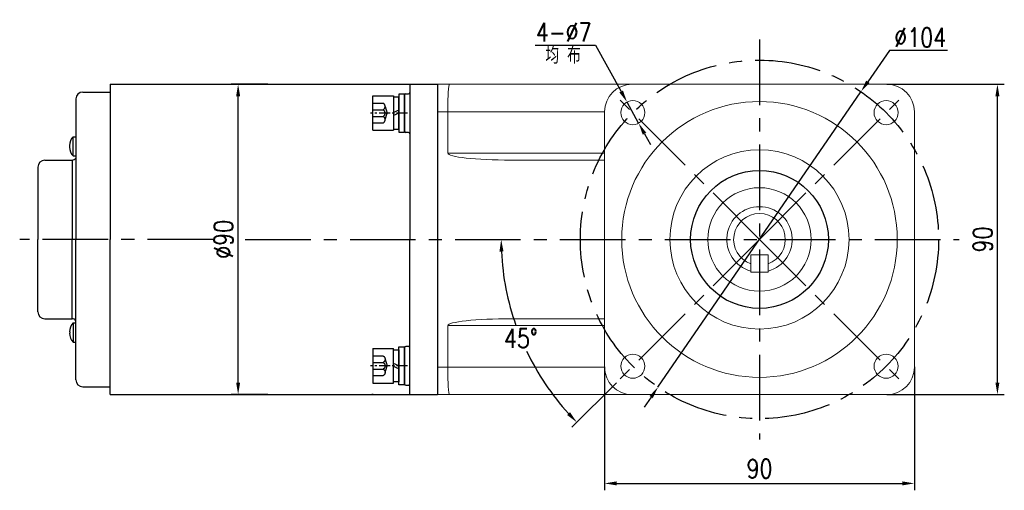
# Model space of a CAD drawing. Header units: inches. Extents: x 837 to 6223, y -2862 to 3098.
# Tile 112 of 139: x 3506 to 3792, y 2343 to 2479. Entities that reach past the tile are written whole.
import ezdxf

# ---------------------------------------------------------------- set-up
doc = ezdxf.new("R2010")
doc.units = ezdxf.units.IN
doc.header["$LTSCALE"] = 10
doc.header["$MEASUREMENT"] = 0
doc.linetypes.add('CENTER', pattern=[10.16, 6.35, -1.27, 1.27, -1.27])
doc.linetypes.add('HIDDEN', pattern=[1.905, 1.27, -0.635])
for name, color, linetype in [('1轮廓实线层', 7, 'Continuous'), ('3中心线层', 1, 'CENTER'), ('4虚线层', 6, 'HIDDEN'), ('6文字层', 3, 'Continuous'), ('7标注层', 4, 'Continuous')]:
    doc.layers.add(name, color=color, linetype=linetype)
doc.styles.add('PC_TEXTSTYLE', font='isocp.shx', dxfattribs={"width": 0.8, "bigfont": 'HZFS.SHX'})
doc.styles.add('TH_GBDIM', font='romans.shx', dxfattribs={"width": 0.8, "bigfont": 'gbcbig.shx'})
doc.dimstyles.new('TH_GBDIM', dxfattribs={"dimtxt": 3.5, "dimasz": 2.5, "dimexe": 2, "dimexo": 0, "dimgap": 1, "dimtad": 1, "dimdec": 4, "dimdsep": 46, "dimtxsty": 'TH_GBDIM', "dimcen": 0.09, "dimclrd": 4, "dimclre": 4, "dimclrt": 3, "dimadec": 0, "dimazin": 0, "dimtfac": 1, "dimtdec": 4, "dimtmove": 0, "dimatfit": 3, "dimfxl": 1, "dimtzin": 0, "dimarcsym": 0})
doc.dimstyles.new('角度标注', dxfattribs={"dimtxt": 3.5, "dimasz": 3, "dimexe": 2, "dimexo": 0, "dimgap": 1, "dimtad": 1, "dimtih": 1, "dimtoh": 1, "dimdsep": 46, "dimtxsty": 'PC_TEXTSTYLE', "dimsah": 1, "dimcen": 0.09, "dimclrd": 4, "dimclrt": 3, "dimadec": 0, "dimazin": 0, "dimtfac": 0.7, "dimtmove": 0, "dimatfit": 0, "dimfxl": 1, "dimtzin": 0, "dimarcsym": 0})

# ---------------------------------------------------------------- blocks, each defined once
blk = doc.blocks.new('*D291')
at = {"layer": '7标注层', "color": 4, "lineweight": -2, "transparency": 16777216}
for p, q in [((3577.99, 2460.32), (3567.32, 2460.32)), ((3569.32, 2373.82), (3569.32, 2456.82)), ((3577.99, 2370.32), (3567.32, 2370.32))]:
    blk.add_line(p, q, dxfattribs=at)
at = {"layer": '7标注层', "color": 4, "transparency": 16777216}
for points in [[(3568.74, 2456.82), (3569.91, 2456.82), (3569.32, 2460.32)], [(3568.74, 2373.82), (3569.91, 2373.82), (3569.32, 2370.32)]]:
    blk.add_solid(points, dxfattribs=at)
at = {"layer": 'Defpoints', "color": 0, "transparency": 16777216}
for p in [(3569.32, 2460.32), (3577.99, 2460.32), (3577.99, 2370.32)]:
    blk.add_point(p, dxfattribs=at)
at = {"layer": '7标注层', "color": 3, "transparency": 16777216, "insert": (3565.07, 2415.32), "char_height": 5.5, "attachment_point": 5, "rotation": 90, "style": 'TH_GBDIM'}
blk.add_mtext('%%C90', dxfattribs=at)
blk = doc.blocks.new('*D289')
at = {"layer": '7标注层', "color": 4, "lineweight": -2, "transparency": 16777216}
for p, q in [((3757.7, 2460.32), (3791.79, 2460.32)), ((3789.79, 2373.82), (3789.79, 2456.82)), ((3757.7, 2370.32), (3791.79, 2370.32))]:
    blk.add_line(p, q, dxfattribs=at)
at = {"layer": '7标注层', "color": 4, "transparency": 16777216}
for points in [[(3789.2, 2456.82), (3790.37, 2456.82), (3789.79, 2460.32)], [(3789.2, 2373.82), (3790.37, 2373.82), (3789.79, 2370.32)]]:
    blk.add_solid(points, dxfattribs=at)
at = {"layer": 'Defpoints', "color": 0, "transparency": 16777216}
for p in [(3757.7, 2460.32), (3789.79, 2460.32), (3757.7, 2370.32)]:
    blk.add_point(p, dxfattribs=at)
at = {"layer": '7标注层', "color": 3, "transparency": 16777216, "insert": (3785.54, 2415.32), "char_height": 5.5, "attachment_point": 5, "rotation": 90, "style": 'TH_GBDIM'}
blk.add_mtext('90', dxfattribs=at)
blk = doc.blocks.new('*D292')
at = {"layer": '7标注层', "color": 4, "lineweight": -2, "transparency": 16777216}
for p, q in [((3675.7, 2378.32), (3675.7, 2342.56)), ((3765.7, 2378.32), (3765.7, 2342.56)), ((3679.2, 2344.56), (3762.2, 2344.56))]:
    blk.add_line(p, q, dxfattribs=at)
at = {"layer": '7标注层', "color": 4, "transparency": 16777216}
for points in [[(3679.2, 2345.14), (3679.2, 2343.98), (3675.7, 2344.56)], [(3762.2, 2345.14), (3762.2, 2343.98), (3765.7, 2344.56)]]:
    blk.add_solid(points, dxfattribs=at)
at = {"layer": 'Defpoints', "color": 0, "transparency": 16777216}
for p in [(3675.7, 2378.32), (3765.7, 2378.32), (3765.7, 2344.56)]:
    blk.add_point(p, dxfattribs=at)
at = {"layer": '7标注层', "color": 3, "transparency": 16777216, "insert": (3720.7, 2348.81), "char_height": 5.5, "attachment_point": 5, "style": 'TH_GBDIM'}
blk.add_mtext('90', dxfattribs=at)
blk = doc.blocks.new('*D280')
at = {"layer": '7标注层', "color": 4, "lineweight": -2, "transparency": 16777216}
for p, q in [((3758.41, 2470.14), (3752.16, 2461.04)), ((3775.34, 2470.14), (3758.41, 2470.14)), ((3691.23, 2372.48), (3750.17, 2458.16)), ((3689.25, 2369.59), (3687.26, 2366.71))]:
    blk.add_line(p, q, dxfattribs=at)
at = {"layer": '7标注层', "color": 4, "transparency": 16777216}
for points in [[(3751.68, 2461.37), (3752.64, 2460.71), (3750.17, 2458.16)], [(3688.77, 2369.92), (3689.73, 2369.26), (3691.23, 2372.48)]]:
    blk.add_solid(points, dxfattribs=at)
at = {"layer": 'Defpoints', "color": 0, "transparency": 16777216}
for p in [(3750.17, 2458.16), (3691.23, 2372.48)]:
    blk.add_point(p, dxfattribs=at)
at = {"layer": '7标注层', "color": 3, "transparency": 16777216, "insert": (3767.38, 2473.89), "char_height": 5.5, "attachment_point": 5, "style": 'TH_GBDIM'}
blk.add_mtext('{∅104}{}{}', dxfattribs=at)
blk = doc.blocks.new('*D282')
at = {"layer": '7标注层', "color": 0, "lineweight": -2, "transparency": 16777216}
blk.add_line((3679.15, 2373.76), (3666.25, 2360.87), dxfattribs=at)
at = {"layer": '7标注层', "color": 4, "lineweight": -2, "transparency": 16777216}
for start, end in [(182.674, 199.4318), (205.6379, 222.326)]:
    blk.add_arc((3720.7, 2415.32), 75, start, end, dxfattribs=at)
at = {"layer": '7标注层', "color": 4, "transparency": 16777216}
for points in [[(3645.2, 2411.8), (3646.37, 2411.83), (3645.7, 2415.32)], [(3665.67, 2365.22), (3664.83, 2364.41), (3667.67, 2362.28)]]:
    blk.add_solid(points, dxfattribs=at)
at = {"layer": 'Defpoints', "color": 0, "transparency": 16777216}
for p in [(3571.34, 2415.32), (3720.7, 2415.32), (3778.7, 2415.32), (3648.26, 2395.91), (3679.15, 2373.76)]:
    blk.add_point(p, dxfattribs=at)
at = {"layer": '7标注层', "color": 3, "transparency": 16777216, "insert": (3651.41, 2386.62), "char_height": 5.5, "attachment_point": 5, "style": 'TH_GBDIM'}
blk.add_mtext('45°', dxfattribs=at)
blk = doc.blocks.new('GB／T70.1M6M10')
at = {"layer": '1轮廓实线层'}
for p, q in [((0, -5), (0, 5)), ((0, 5), (6, 5)), ((6, 5), (6, -5)), ((0, -5), (6, -5))]:
    blk.add_line(p, q, dxfattribs=at)
at = {"layer": '3中心线层', "ltscale": 0.05}
blk.add_line((10.11, 0), (-0.6, 0), dxfattribs=at)
at = {"layer": '4虚线层'}
for p, q in [((0, 2.86), (3, 2.86)), ((0, 0.95), (3, 0.95)), ((3.6, 1.91), (4.15, 0)), ((3.6, -1.91), (4.15, 0)), ((0, -0.95), (3, -0.95)), ((0, -2.86), (3, -2.86))]:
    blk.add_line(p, q, dxfattribs=at)
for centre in [(2.54, 1.91), (2.54, 0), (2.54, -1.91)]:
    blk.add_arc(centre, 1.06, 295.6298, 64.3702, dxfattribs=at)
blk = doc.blocks.new('GB848_6_1.6_R')
at = {"layer": '1轮廓实线层'}
for p, q in [((-3.2, 1.6), (-5.5, 1.6)), ((-5.5, 1.6), (-5.5, 0)), ((-5.5, 0), (-3.2, 0)), ((3.2, 1.6), (-3.2, 1.6)), ((-3.2, 0), (3.2, 0)), ((5.5, 1.6), (3.2, 1.6)), ((3.2, 0), (5.5, 0)), ((5.5, 0), (5.5, 1.6))]:
    blk.add_line(p, q, dxfattribs=at)
blk = doc.blocks.new('GB93_6_0.8_R')
at = {"layer": '1轮廓实线层'}
for p, q in [((4.65, 1.6), (-4.65, 1.6)), ((-4.65, 1.6), (-4.65, 0)), ((-4.65, 0), (4.65, 0)), ((0, 0), (-0.69, 1.6)), ((0.86, 0), (0.17, 1.6)), ((4.65, 0), (4.65, 1.6))]:
    blk.add_line(p, q, dxfattribs=at)
blk = doc.blocks.new('*D906')
at = {"layer": '7标注层', "color": 4, "lineweight": -2, "transparency": 16777216}
for p, q in [((3655.57, 2471.68), (3673.12, 2471.68)), ((3673.12, 2471.68), (3680.55, 2458.22)), ((3685.62, 2449.02), (3682.24, 2455.15)), ((3687.31, 2445.96), (3689.01, 2442.89))]:
    blk.add_line(p, q, dxfattribs=at)
at = {"layer": '7标注层', "color": 4, "transparency": 16777216}
for points in [[(3681.06, 2458.5), (3680.04, 2457.93), (3682.24, 2455.15)], [(3687.83, 2446.24), (3686.8, 2445.68), (3685.62, 2449.02)]]:
    blk.add_solid(points, dxfattribs=at)
at = {"layer": 'Defpoints', "color": 0, "transparency": 16777216}
for p in [(3682.24, 2455.15), (3685.62, 2449.02)]:
    blk.add_point(p, dxfattribs=at)
at = {"layer": '7标注层', "color": 3, "transparency": 16777216, "insert": (3663.85, 2475.43), "char_height": 5.5, "attachment_point": 5, "style": 'TH_GBDIM'}
blk.add_mtext('{4-∅7}', dxfattribs=at)

msp = doc.modelspace()

# ---------------------------------------------------------------- linework, layer by layer
for p, q in [((3532.20243, 2460.31698), (3532.20243, 2415.31698)), ((3619.20243, 2460.31698), (3627.20243, 2460.31698)), ((3619.20243, 2460.31698), (3619.20243, 2460.31399)), ((3619.20243, 2460.31698), (3619.20243, 2415.31698)), ((3522.20243, 2456.06698), (3522.20243, 2415.31698)), ((3617.60243, 2457.16714), (3617.60243, 2446.76714)), ((3521.40243, 2445.11698), (3522.20243, 2445.11698)), ((3521.40243, 2439.51698), (3521.40243, 2445.11698)), ((3520.33851, 2442.51698), (3520.50015, 2442.51698)), ((3520.33851, 2442.11698), (3520.50015, 2442.11698)), ((3520.50015, 2442.11698), (3520.50015, 2442.51698)), ((3521.40243, 2439.51698), (3522.20243, 2439.51698)), ((3511.20243, 2436.31698), (3511.20243, 2415.31698)), ((3521.15243, 2438.31698), (3521.15243, 2415.31698)), ((3511.20243, 2394.31698), (3511.20243, 2415.31698)), ((3521.15243, 2392.31698), (3521.15243, 2415.31698)), ((3522.20243, 2374.56698), (3522.20243, 2415.31698)), ((3532.20243, 2370.31698), (3532.20243, 2415.31698)), ((3619.20243, 2370.31698), (3619.20243, 2415.31698)), ((3521.40243, 2391.11698), (3522.20243, 2391.11698)), ((3521.40243, 2391.11698), (3521.40243, 2385.51698)), ((3520.33851, 2388.51698), (3520.50015, 2388.51698)), ((3520.33851, 2388.11698), (3520.50015, 2388.11698)), ((3520.50015, 2388.51698), (3520.50015, 2388.11698)), ((3521.40243, 2385.51698), (3522.20243, 2385.51698)), ((3617.60243, 2373.4728), (3617.60243, 2383.8728)), ((3619.20243, 2370.31698), (3619.20243, 2370.31997)), ((3619.20243, 2370.31698), (3627.20243, 2370.31698))]:
    msp.add_line(p, q)
at = {"color": 7, "linetype": 'Continuous', "lineweight": 15}
for p, q in [((3627.20243, 2460.31698), (3630.64067, 2460.31698)), ((3630.64067, 2460.31698), (3683.70243, 2460.31698)), ((3757.70243, 2460.31698), (3683.70243, 2460.31698)), ((3630.20243, 2452.31698), (3627.20243, 2452.31698)), ((3675.70243, 2452.31698), (3630.20243, 2452.31698)), ((3630.20243, 2440.31698), (3630.20243, 2452.31698)), ((3675.70243, 2452.31698), (3675.70243, 2378.31698)), ((3765.70243, 2378.31698), (3765.70243, 2452.31698)), ((3630.20243, 2440.31698), (3675.70243, 2440.31698)), ((3675.70243, 2438.31698), (3648.51199, 2438.31698)), ((3723.20243, 2410.81698), (3718.20243, 2410.81698)), ((3718.20243, 2405.81698), (3718.20243, 2410.81698)), ((3723.20243, 2410.81698), (3723.20243, 2405.81698)), ((3723.20243, 2405.81698), (3718.20243, 2405.81698)), ((3675.70243, 2390.31698), (3630.20243, 2390.31698)), ((3630.20243, 2390.31698), (3630.20243, 2378.31698)), ((3648.51199, 2392.31698), (3675.70243, 2392.31698)), ((3627.20243, 2378.31698), (3630.20243, 2378.31698)), ((3630.20243, 2378.31698), (3675.70243, 2378.31698)), ((3630.64067, 2370.31698), (3627.20243, 2370.31698)), ((3683.70243, 2370.31698), (3630.64067, 2370.31698)), ((3683.70243, 2370.31698), (3757.70243, 2370.31698))]:
    msp.add_line(p, q, dxfattribs=at)
for centre, radius in [((3683.93288, 2452.08653), 3.5), ((3720.70243, 2415.31698), 40), ((3757.47198, 2452.08653), 3.5), ((3720.70243, 2415.31698), 26), ((3720.70243, 2415.31698), 15), ((3683.93288, 2378.54743), 3.5), ((3757.47198, 2378.54743), 3.5)]:
    msp.add_circle(centre, radius, dxfattribs=at)
for centre, radius, start, end in [((3683.70243, 2452.31698), 8, 90, 180), ((3757.70243, 2452.31698), 8, 0, 90), ((3720.70243, 2415.31698), 9.5, 285.2575348, 254.7424715), ((3720.70243, 2415.31698), 7.5, 289.4712206, 250.5287794), ((3720.70243, 2415.31698), 9.5, 269.9884294, 270.0115706), ((3683.70243, 2378.31698), 8, 180, 270), ((3757.70243, 2378.31698), 8, 270, 0)]:
    msp.add_arc(centre, radius, start, end, dxfattribs=at)
for centre, radius, start, end in [((3524.20243, 2456.06698), 2, 90, 180), ((3618.00243, 2457.16714), 0.4, 90, 180), ((3618.80243, 2457.96714), 0.4, 270, 0), ((3524.53618, 2442.31698), 4.20243, 138.2192821, 177.2721752), ((3618.00243, 2446.76714), 0.4, 180, 270), ((3618.80243, 2445.96714), 0.4, 0, 90), ((3524.53618, 2442.31698), 4.20243, 182.7278248, 221.7807179), ((3521.15243, 2439.56698), 1.25, 270, 327.1401196), ((3513.20243, 2436.31698), 2, 90, 180), ((3513.20243, 2394.31698), 2, 180, 270), ((3524.53618, 2388.31698), 4.20243, 138.2192821, 177.2721752), ((3521.15243, 2391.06698), 1.25, 32.8598804, 90), ((3524.53618, 2388.31698), 4.20243, 182.7278248, 221.7807179), ((3618.80243, 2384.6728), 0.4, 270, 0), ((3618.00243, 2383.8728), 0.4, 90, 180), ((3524.20243, 2374.56698), 2, 180, 270), ((3618.00243, 2373.4728), 0.4, 180, 270), ((3618.80243, 2372.6728), 0.4, 0, 90)]:
    msp.add_arc(centre, radius, start, end)
for centre, major_axis, ratio, start_param, end_param in [((3630.64067, 2452.31698), (0, 8), 0.054780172, 0, 1.570796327), ((3648.51199, 2440.31698), (18.30956, 0), 0.109232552, 3.141592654, 4.71238898), ((3648.51199, 2390.31698), (-18.30956, 0), 0.109232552, 4.71238898, 6.283185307), ((3630.64067, 2378.31698), (0, 8), 0.054780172, 1.570796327, 3.141592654)]:
    msp.add_ellipse(centre, major_axis=major_axis, ratio=ratio, start_param=start_param, end_param=end_param, dxfattribs=at)
for points in [[(3532.20243, 2460.31698), (3607.47597, 2460.31698)], [(3607.47597, 2460.31698), (3619.20243, 2460.31698)], [(3524.20243, 2458.06698), (3532.20243, 2458.06698)], [(3618.00243, 2457.56714), (3618.80243, 2457.56714)], [(3618.80243, 2446.36714), (3618.00243, 2446.36714)], [(3513.20243, 2438.31698), (3521.15243, 2438.31698)], [(3513.20243, 2392.31698), (3521.15243, 2392.31698)], [(3618.80243, 2384.2728), (3618.00243, 2384.2728)], [(3618.00243, 2373.0728), (3618.80243, 2373.0728)], [(3524.20243, 2372.56698), (3532.20243, 2372.56698)], [(3612.64417, 2370.31698), (3619.20243, 2370.31698)]]:
    msp.add_open_spline(points, degree=1)
for points, knots in [([(3718.20243, 2408.77863), (3718.20243, 2408.71551), (3718.20243, 2408.58919), (3718.20243, 2408.42266), (3718.20243, 2408.30346), (3718.20243, 2408.25148), (3718.20243, 2408.24725), (3718.20243, 2408.24591)], [0, 0, 0, 0, 0.233369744, 0.467050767, 0.691530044, 0.902046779, 1, 1, 1, 1]), ([(3723.20243, 2408.24591), (3723.20243, 2408.2513), (3723.20243, 2408.26208), (3723.20243, 2408.34556), (3723.20243, 2408.4697), (3723.20243, 2408.62085), (3723.20243, 2408.72868), (3723.20243, 2408.77863)], [0, 0, 0, 0, 0.198786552, 0.397408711, 0.600670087, 0.815045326, 1, 1, 1, 1])]:
    msp.add_open_spline(points, degree=3, knots=knots, dxfattribs=at)
msp.add_open_spline([(3532.20243, 2370.31698), (3607.47597, 2370.31698), (3612.64417, 2370.31698)], degree=1, knots=[0, 0, 0.8652131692, 0.9246177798, 0.9246177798])
at = {"layer": '1轮廓实线层'}
msp.add_line((3627.20243, 2460.31698), (3627.20243, 2370.31698), dxfattribs=at)
msp.add_circle((3720.70243, 2415.31698), 20, dxfattribs=at)
at = {"layer": '3中心线层', "ltscale": 0.3}
for p, q in [((3720.70243, 2473.31698), (3720.70243, 2357.31698)), ((3720.70243, 2415.31698), (3679.14739, 2456.87202)), ((3720.70243, 2415.31698), (3762.25747, 2456.87202)), ((3562.07524, 2415.31698), (3505.89732, 2415.31698)), ((3571.33562, 2415.31698), (3778.70243, 2415.31698)), ((3720.70243, 2415.31698), (3679.14739, 2373.76194)), ((3720.70243, 2415.31698), (3762.25747, 2373.76194))]:
    msp.add_line(p, q, dxfattribs=at)
msp.add_circle((3720.70243, 2415.31698), 52, dxfattribs=at)

# ---------------------------------------------------------------- block references
at = {"layer": '1轮廓实线层'}
msp.add_blockref('GB／T70.1M6M10', (3608.40243, 2451.96714), dxfattribs=at)
for name, rotation in [('GB93_6_0.8_R', 89.99999999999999), ('GB848_6_1.6_R', 270)]:
    msp.add_blockref(name, (3616.00243, 2451.96714), dxfattribs=dict(at, rotation=rotation))
at = {"layer": '1轮廓实线层', "xscale": -1}
for name, p, rotation in [('GB／T70.1M6M10', (3608.40243, 2378.66681), 179.9999986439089), ('GB93_6_0.8_R', (3616.00243, 2378.66681), 89.99999864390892), ('GB848_6_1.6_R', (3616.00243, 2378.66681), 269.9999986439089)]:
    msp.add_blockref(name, p, dxfattribs=dict(at, rotation=rotation))

# ---------------------------------------------------------------- texts
at = {"layer": '6文字层', "insert": (3658.53451, 2471.27775), "char_height": 5, "width": 38.9678296, "attachment_point": 1, "style": 'PC_TEXTSTYLE'}
msp.add_mtext('{\\C3;均 布}', dxfattribs=at)

# ---------------------------------------------------------------- dimensions: what is measured, and where the dimension line sits
at = {"layer": '7标注层'}
for p1, p2, text, picture, middle in [((3685.62361, 2449.02199), (3682.24214, 2455.15107), '{4-<>}', '*D906', (3663.84535, 2471.68266)), ((3691.23096, 2372.47503), (3750.1739, 2458.15892), '{<>}{}{}', '*D280', (3767.37661, 2470.13838))]:
    dim = msp.add_diameter_dim_2p(p1=p1, p2=p2, text=text, dimstyle='TH_GBDIM', override={"dimtxt": 5.5, "dimasz": 3.5, "dimtoh": 1, "dimdec": 0}, dxfattribs=at)
    dim.commit()
    dim.dimension.update_dxf_attribs({"geometry": picture, "text_midpoint": middle, "dimtype": 163})
dim = msp.add_linear_dim(base=(3569.32381, 2460.31698), p1=(3577.99308, 2370.31698), p2=(3577.99308, 2460.31698), angle=90, text='%%C<>', dimstyle='TH_GBDIM', override={"dimtxt": 5.5, "dimasz": 3.5, "dimgap": 1.5, "dimdec": 1, "dimadec": 1}, dxfattribs=at)
dim.commit()
dim.dimension.update_dxf_attribs({"geometry": '*D291', "text_midpoint": (3569.32381, 2415.31698), "dimtype": 160})
dim = msp.add_linear_dim(base=(3789.7865, 2460.31698), p1=(3757.70243, 2370.31698), p2=(3757.70243, 2460.31698), angle=90, dimstyle='TH_GBDIM', override={"dimtxt": 5.5, "dimasz": 3.5, "dimgap": 1.5, "dimdec": 1, "dimadec": 1}, dxfattribs=at)
dim.commit()
dim.dimension.update_dxf_attribs({"geometry": '*D289', "text_midpoint": (3789.7865, 2415.31698), "dimtype": 160})
dim = msp.add_angular_dim_2l(base=(3648.25705, 2395.9053), line1=((3571.33562, 2415.31698), (3778.70243, 2415.31698)), line2=((3720.70243, 2415.31698), (3679.14739, 2373.76194)), dimstyle='角度标注', override={"dimtxt": 5.5, "dimasz": 3.5, "dimdec": 0, "dimtxsty": 'TH_GBDIM'}, dxfattribs=at)
dim.commit()
dim.dimension.update_dxf_attribs({"geometry": '*D282', "text_midpoint": (3651.41056, 2386.61535)})
dim = msp.add_linear_dim(base=(3765.70243, 2344.56047), p1=(3675.70243, 2378.31698), p2=(3765.70243, 2378.31698), dimstyle='TH_GBDIM', override={"dimtxt": 5.5, "dimasz": 3.5, "dimgap": 1.5, "dimdec": 1, "dimadec": 1}, dxfattribs=at)
dim.commit()
dim.dimension.update_dxf_attribs({"geometry": '*D292', "text_midpoint": (3720.70243, 2344.56047), "dimtype": 160})

doc.saveas('drawing.dxf')
